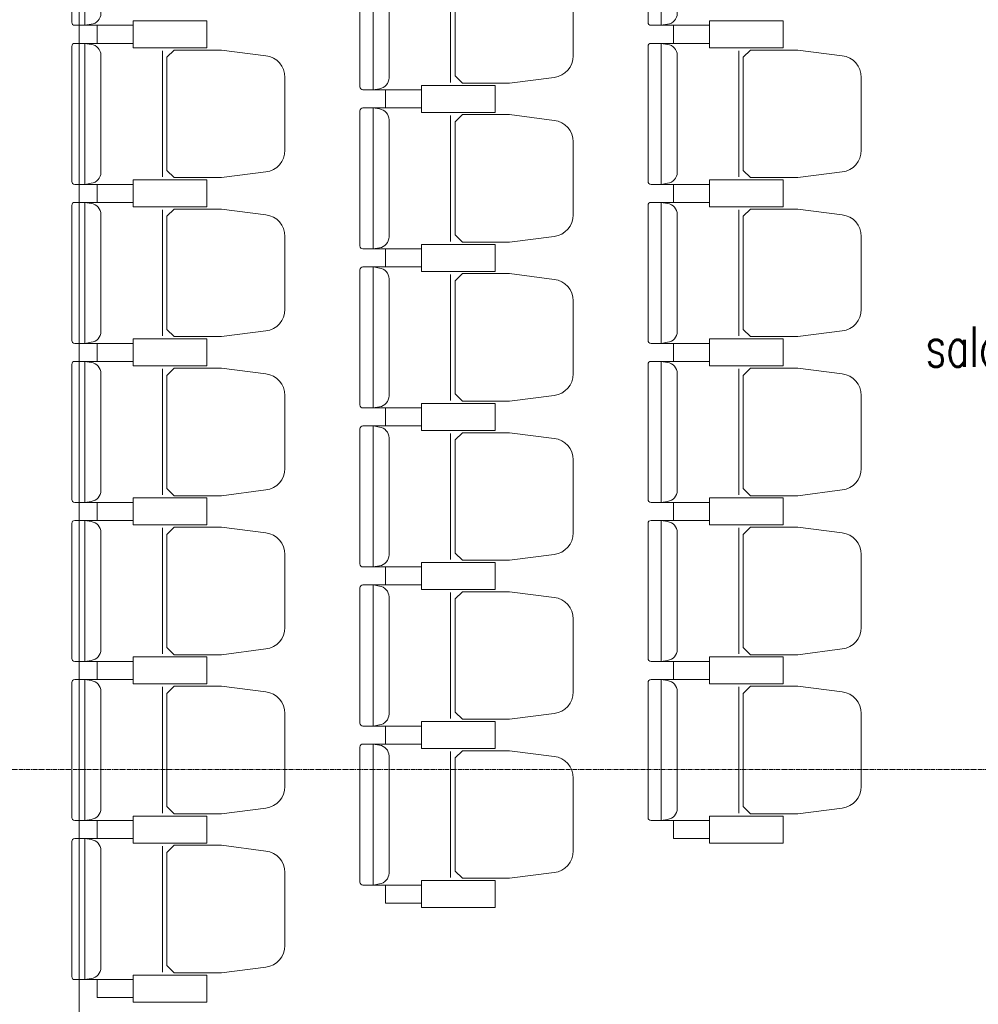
# Model space of a CAD drawing. Header units: centimetres. Extents: x 88729 to 133553, y -16225 to 14174.
# Tile 97 of 106: x 92437 to 92756, y -8408 to -8080. Entities that reach past the tile are written whole.
import ezdxf
from ezdxf.enums import TextEntityAlignment as Align

# ---------------------------------------------------------------- set-up
doc = ezdxf.new("R2010")
doc.units = ezdxf.units.CM
doc.linetypes.add('CENTER2', pattern=[1.125, 0.75, -0.125, 0.125, -0.125])
for name, color, linetype in [('A-OS', 252, 'CENTER2'), ('A-WID', 252, 'Continuous'), ('E_PODKLAD', 7, 'Continuous'), ('R-MET-IWE', 252, 'Continuous'), ('R-MET-POM-OPIS', 252, 'Continuous'), ('R-MET-POM-OPIS-NR', 252, 'Continuous'), ('R-MET-POM-OPIS-POM', 252, 'Continuous')]:
    doc.layers.add(name, color=color, linetype=linetype)
doc.styles.add('MET_POM', font='simplex.shx')
doc.styles.get("Standard").update_dxf_attribs({"font": 'txt.shx'})

# ---------------------------------------------------------------- blocks, each defined once
blk = doc.blocks.new('MPOM0239')
at = {"layer": 'R-MET-POM-OPIS', "style": 'MET_POM', "width": 0.7}
for tag, p in [('POS', (0, -0.225)), ('ARE', (0, -0.4898))]:
    blk.add_attdef(tag, text='', height=0.2, dxfattribs=at).set_placement(p, align=Align.CENTER)
at = {"layer": 'R-MET-POM-OPIS', "style": 'MET_POM', "width": 0.7, "flags": 1}
blk.add_attdef('UNI', (0.2464, -0.4898), '', height=0.2, dxfattribs=at)
at = {"layer": 'R-MET-POM-OPIS-NR', "style": 'MET_POM', "width": 0.8}
blk.add_attdef('NR', text='', height=0.2, dxfattribs=at).set_placement((-0.0028, 0.269), align=Align.CENTER)
at = {"layer": 'R-MET-POM-OPIS-POM', "style": 'MET_POM', "width": 0.7}
blk.add_attdef('POM', text='', height=0.2, dxfattribs=at).set_placement((0, 0.0223), align=Align.CENTER)
blk = doc.blocks.new('A$Ce817dbbb')
at = {"color": 252, "lineweight": 9}
for p, q in [((1178.3, -18524.02), (1178.3, -18566.02)), ((1056.5, -18547.02), (1060.6, -18547.02)), ((1248.5, -18547.02), (1252.6, -18547.02)), ((1056.5, -18553.02), (1060.6, -18553.02)), ((1248.5, -18553.02), (1252.6, -18553.02)), ((1082.3, -18555.52), (1082.3, -18597.52)), ((1274.3, -18555.52), (1274.3, -18597.52)), ((1152.5, -18568.52), (1156.6, -18568.52)), ((1152.5, -18574.52), (1156.6, -18574.52)), ((1178.3, -18577.02), (1178.3, -18619.02)), ((1056.5, -18600.02), (1060.6, -18600.02)), ((1248.5, -18600.02), (1252.6, -18600.02)), ((1056.5, -18606.02), (1060.6, -18606.02)), ((1248.5, -18606.02), (1252.6, -18606.02)), ((1082.3, -18608.52), (1082.3, -18650.52)), ((1274.3, -18608.52), (1274.3, -18650.52)), ((1152.5, -18621.52), (1156.6, -18621.52)), ((1152.5, -18627.52), (1156.6, -18627.52)), ((1178.3, -18630.02), (1178.3, -18672.02)), ((1056.5, -18653.02), (1060.6, -18653.02)), ((1248.5, -18653.02), (1252.6, -18653.02)), ((1056.5, -18659.02), (1060.6, -18659.02)), ((1248.5, -18659.02), (1252.6, -18659.02)), ((1082.3, -18661.52), (1082.3, -18703.52)), ((1274.3, -18661.52), (1274.3, -18703.52)), ((1152.5, -18674.52), (1156.6, -18674.52)), ((1152.5, -18680.52), (1156.6, -18680.52)), ((1178.3, -18683.02), (1178.3, -18725.02)), ((1056.5, -18706.02), (1060.6, -18706.02)), ((1248.5, -18706.02), (1252.6, -18706.02)), ((1056.5, -18712.02), (1060.6, -18712.02)), ((1248.5, -18712.02), (1252.6, -18712.02)), ((1082.3, -18714.52), (1082.3, -18756.52)), ((1274.3, -18714.52), (1274.3, -18756.52)), ((1152.5, -18727.52), (1156.6, -18727.52)), ((1152.5, -18733.52), (1156.6, -18733.52)), ((1178.3, -18736.02), (1178.3, -18778.02)), ((1056.5, -18759.02), (1060.6, -18759.02)), ((1248.5, -18759.02), (1252.6, -18759.02)), ((1056.5, -18765.02), (1060.6, -18765.02)), ((1248.5, -18765.02), (1252.6, -18765.02)), ((1082.3, -18767.52), (1082.3, -18809.52)), ((1274.3, -18767.52), (1274.3, -18809.52)), ((1152.5, -18780.52), (1156.6, -18780.52)), ((1152.5, -18786.52), (1156.6, -18786.52)), ((1178.3, -18789.02), (1178.3, -18831.02)), ((1056.5, -18812.02), (1060.6, -18812.02)), ((1248.5, -18812.02), (1252.6, -18812.02)), ((1056.5, -18818.02), (1060.6, -18818.02)), ((1082.3, -18820.52), (1082.3, -18862.52)), ((1152.5, -18833.52), (1156.6, -18833.52)), ((1056.5, -18865.02), (1060.6, -18865.02))]:
    blk.add_line(p, q, dxfattribs=at)
for points in [[(1056.5, -18500.02), (1056.5, -18523.52), (1056.5, -18547.02), (1053.1, -18547.02, -0.414214), (1052.1, -18546.02), (1052.1, -18523.52), (1052.1, -18501.02, -0.414214), (1053.1, -18500.02)], [(1248.5, -18500.02), (1248.5, -18523.52), (1248.5, -18547.02), (1245.1, -18547.02, -0.414214), (1244.1, -18546.02), (1244.1, -18523.52), (1244.1, -18501.02, -0.414214), (1245.1, -18500.02)], [(1152.5, -18521.52), (1152.5, -18545.02), (1152.5, -18568.52), (1149.1, -18568.52, -0.414214), (1148.1, -18567.52), (1148.1, -18545.02), (1148.1, -18522.52, -0.414214), (1149.1, -18521.52)], [(1219.1, -18545.02), (1219.1, -18532.87, 0.386311), (1212.79, -18525.68), (1197.93, -18523.77), (1182.25, -18523.77), (1179.8, -18526.16), (1179.8, -18545.02), (1179.8, -18563.87), (1182.25, -18566.27), (1197.93, -18566.27), (1212.79, -18564.35, 0.386311), (1219.1, -18557.16)], [(1056.5, -18553.02), (1056.5, -18576.52), (1056.5, -18600.02), (1053.1, -18600.02, -0.414214), (1052.1, -18599.02), (1052.1, -18576.52), (1052.1, -18554.02, -0.414214), (1053.1, -18553.02)], [(1123.1, -18576.52), (1123.1, -18564.37, 0.386311), (1116.79, -18557.18), (1101.93, -18555.27), (1086.25, -18555.27), (1083.8, -18557.66), (1083.8, -18576.52), (1083.8, -18595.37), (1086.25, -18597.77), (1101.93, -18597.77), (1116.79, -18595.85, 0.386311), (1123.1, -18588.66)], [(1248.5, -18553.02), (1248.5, -18576.52), (1248.5, -18600.02), (1245.1, -18600.02, -0.414214), (1244.1, -18599.02), (1244.1, -18576.52), (1244.1, -18554.02, -0.414214), (1245.1, -18553.02)], [(1315.1, -18576.52), (1315.1, -18564.37, 0.386311), (1308.79, -18557.18), (1293.93, -18555.27), (1278.25, -18555.27), (1275.8, -18557.66), (1275.8, -18576.52), (1275.8, -18595.37), (1278.25, -18597.77), (1293.93, -18597.77), (1308.79, -18595.85, 0.386311), (1315.1, -18588.66)], [(1152.5, -18574.52), (1152.5, -18598.02), (1152.5, -18621.52), (1149.1, -18621.52, -0.414214), (1148.1, -18620.52), (1148.1, -18598.02), (1148.1, -18575.52, -0.414214), (1149.1, -18574.52)], [(1219.1, -18598.02), (1219.1, -18585.87, 0.386311), (1212.79, -18578.68), (1197.93, -18576.77), (1182.25, -18576.77), (1179.8, -18579.16), (1179.8, -18598.02), (1179.8, -18616.87), (1182.25, -18619.27), (1197.93, -18619.27), (1212.79, -18617.35, 0.386311), (1219.1, -18610.16)], [(1056.5, -18606.02), (1056.5, -18629.52), (1056.5, -18653.02), (1053.1, -18653.02, -0.414214), (1052.1, -18652.02), (1052.1, -18629.52), (1052.1, -18607.02, -0.414214), (1053.1, -18606.02)], [(1248.5, -18606.02), (1248.5, -18629.52), (1248.5, -18653.02), (1245.1, -18653.02, -0.414214), (1244.1, -18652.02), (1244.1, -18629.52), (1244.1, -18607.02, -0.414214), (1245.1, -18606.02)], [(1123.1, -18629.52), (1123.1, -18617.37, 0.386311), (1116.79, -18610.18), (1101.93, -18608.27), (1086.25, -18608.27), (1083.8, -18610.66), (1083.8, -18629.52), (1083.8, -18648.37), (1086.25, -18650.77), (1101.93, -18650.77), (1116.79, -18648.85, 0.386311), (1123.1, -18641.66)], [(1315.1, -18629.52), (1315.1, -18617.37, 0.386311), (1308.79, -18610.18), (1293.93, -18608.27), (1278.25, -18608.27), (1275.8, -18610.66), (1275.8, -18629.52), (1275.8, -18648.37), (1278.25, -18650.77), (1293.93, -18650.77), (1308.79, -18648.85, 0.386311), (1315.1, -18641.66)], [(1152.5, -18627.52), (1152.5, -18651.02), (1152.5, -18674.52), (1149.1, -18674.52, -0.414214), (1148.1, -18673.52), (1148.1, -18651.02), (1148.1, -18628.52, -0.414214), (1149.1, -18627.52)], [(1219.1, -18651.02), (1219.1, -18638.87, 0.386311), (1212.79, -18631.68), (1197.93, -18629.77), (1182.25, -18629.77), (1179.8, -18632.16), (1179.8, -18651.02), (1179.8, -18669.87), (1182.25, -18672.27), (1197.93, -18672.27), (1212.79, -18670.35, 0.386311), (1219.1, -18663.16)], [(1056.5, -18659.02), (1056.5, -18682.52), (1056.5, -18706.02), (1053.1, -18706.02, -0.414214), (1052.1, -18705.02), (1052.1, -18682.52), (1052.1, -18660.02, -0.414214), (1053.1, -18659.02)], [(1248.5, -18659.02), (1248.5, -18682.52), (1248.5, -18706.02), (1245.1, -18706.02, -0.414214), (1244.1, -18705.02), (1244.1, -18682.52), (1244.1, -18660.02, -0.414214), (1245.1, -18659.02)], [(1123.1, -18682.52), (1123.1, -18670.37, 0.386311), (1116.79, -18663.18), (1101.93, -18661.27), (1086.25, -18661.27), (1083.8, -18663.66), (1083.8, -18682.52), (1083.8, -18701.37), (1086.25, -18703.77), (1101.93, -18703.77), (1116.79, -18701.85, 0.386311), (1123.1, -18694.66)], [(1315.1, -18682.52), (1315.1, -18670.37, 0.386311), (1308.79, -18663.18), (1293.93, -18661.27), (1278.25, -18661.27), (1275.8, -18663.66), (1275.8, -18682.52), (1275.8, -18701.37), (1278.25, -18703.77), (1293.93, -18703.77), (1308.79, -18701.85, 0.386311), (1315.1, -18694.66)], [(1152.5, -18680.52), (1152.5, -18704.02), (1152.5, -18727.52), (1149.1, -18727.52, -0.414214), (1148.1, -18726.52), (1148.1, -18704.02), (1148.1, -18681.52, -0.414214), (1149.1, -18680.52)], [(1219.1, -18704.02), (1219.1, -18691.87, 0.386311), (1212.79, -18684.68), (1197.93, -18682.77), (1182.25, -18682.77), (1179.8, -18685.16), (1179.8, -18704.02), (1179.8, -18722.87), (1182.25, -18725.27), (1197.93, -18725.27), (1212.79, -18723.35, 0.386311), (1219.1, -18716.16)], [(1056.5, -18712.02), (1056.5, -18735.52), (1056.5, -18759.02), (1053.1, -18759.02, -0.414214), (1052.1, -18758.02), (1052.1, -18735.52), (1052.1, -18713.02, -0.414214), (1053.1, -18712.02)], [(1248.5, -18712.02), (1248.5, -18735.52), (1248.5, -18759.02), (1245.1, -18759.02, -0.414214), (1244.1, -18758.02), (1244.1, -18735.52), (1244.1, -18713.02, -0.414214), (1245.1, -18712.02)], [(1123.1, -18735.52), (1123.1, -18723.37, 0.386311), (1116.79, -18716.18), (1101.93, -18714.27), (1086.25, -18714.27), (1083.8, -18716.66), (1083.8, -18735.52), (1083.8, -18754.37), (1086.25, -18756.77), (1101.93, -18756.77), (1116.79, -18754.85, 0.386311), (1123.1, -18747.66)], [(1315.1, -18735.52), (1315.1, -18723.37, 0.386311), (1308.79, -18716.18), (1293.93, -18714.27), (1278.25, -18714.27), (1275.8, -18716.66), (1275.8, -18735.52), (1275.8, -18754.37), (1278.25, -18756.77), (1293.93, -18756.77), (1308.79, -18754.85, 0.386311), (1315.1, -18747.66)], [(1152.5, -18733.52), (1152.5, -18757.02), (1152.5, -18780.52), (1149.1, -18780.52, -0.414214), (1148.1, -18779.52), (1148.1, -18757.02), (1148.1, -18734.52, -0.414214), (1149.1, -18733.52)], [(1219.1, -18757.02), (1219.1, -18744.87, 0.386311), (1212.79, -18737.68), (1197.93, -18735.77), (1182.25, -18735.77), (1179.8, -18738.16), (1179.8, -18757.02), (1179.8, -18775.87), (1182.25, -18778.27), (1197.93, -18778.27), (1212.79, -18776.35, 0.386311), (1219.1, -18769.16)], [(1056.5, -18765.02), (1056.5, -18788.52), (1056.5, -18812.02), (1053.1, -18812.02, -0.414214), (1052.1, -18811.02), (1052.1, -18788.52), (1052.1, -18766.02, -0.414214), (1053.1, -18765.02)], [(1248.5, -18765.02), (1248.5, -18788.52), (1248.5, -18812.02), (1245.1, -18812.02, -0.414214), (1244.1, -18811.02), (1244.1, -18788.52), (1244.1, -18766.02, -0.414214), (1245.1, -18765.02)], [(1123.1, -18788.52), (1123.1, -18776.37, 0.386311), (1116.79, -18769.18), (1101.93, -18767.27), (1086.25, -18767.27), (1083.8, -18769.66), (1083.8, -18788.52), (1083.8, -18807.37), (1086.25, -18809.77), (1101.93, -18809.77), (1116.79, -18807.85, 0.386311), (1123.1, -18800.66)], [(1315.1, -18788.52), (1315.1, -18776.37, 0.386311), (1308.79, -18769.18), (1293.93, -18767.27), (1278.25, -18767.27), (1275.8, -18769.66), (1275.8, -18788.52), (1275.8, -18807.37), (1278.25, -18809.77), (1293.93, -18809.77), (1308.79, -18807.85, 0.386311), (1315.1, -18800.66)], [(1152.5, -18786.52), (1152.5, -18810.02), (1152.5, -18833.52), (1149.1, -18833.52, -0.414214), (1148.1, -18832.52), (1148.1, -18810.02), (1148.1, -18787.52, -0.414214), (1149.1, -18786.52)], [(1219.1, -18810.02), (1219.1, -18797.87, 0.386311), (1212.79, -18790.68), (1197.93, -18788.77), (1182.25, -18788.77), (1179.8, -18791.16), (1179.8, -18810.02), (1179.8, -18828.87), (1182.25, -18831.27), (1197.93, -18831.27), (1212.79, -18829.35, 0.386311), (1219.1, -18822.16)], [(1056.5, -18818.02), (1056.5, -18841.52), (1056.5, -18865.02), (1053.1, -18865.02, -0.414214), (1052.1, -18864.02), (1052.1, -18841.52), (1052.1, -18819.02, -0.414214), (1053.1, -18818.02)], [(1123.1, -18841.52), (1123.1, -18829.37, 0.386311), (1116.79, -18822.18), (1101.93, -18820.27), (1086.25, -18820.27), (1083.8, -18822.66), (1083.8, -18841.52), (1083.8, -18860.37), (1086.25, -18862.77), (1101.93, -18862.77), (1116.79, -18860.85, 0.386311), (1123.1, -18853.66)]]:
    blk.add_lwpolyline(points, format="xyb", close=True, dxfattribs=at)
for points in [[(1056.5, -18500.02), (1058.6, -18500.39, -0.377955), (1061.8, -18504.02), (1061.8, -18523.52), (1061.8, -18543.02, -0.377955), (1058.6, -18546.65), (1056.5, -18547.02)], [(1248.5, -18500.02), (1250.6, -18500.39, -0.377955), (1253.8, -18504.02), (1253.8, -18523.52), (1253.8, -18543.02, -0.377955), (1250.6, -18546.65), (1248.5, -18547.02)], [(1152.5, -18521.52), (1154.6, -18521.89, -0.377955), (1157.8, -18525.52), (1157.8, -18545.02), (1157.8, -18564.52, -0.377955), (1154.6, -18568.15), (1152.5, -18568.52)], [(1056.5, -18553.02), (1058.6, -18553.39, -0.377955), (1061.8, -18557.02), (1061.8, -18576.52), (1061.8, -18596.02, -0.377955), (1058.6, -18599.65), (1056.5, -18600.02)], [(1248.5, -18553.02), (1250.6, -18553.39, -0.377955), (1253.8, -18557.02), (1253.8, -18576.52), (1253.8, -18596.02, -0.377955), (1250.6, -18599.65), (1248.5, -18600.02)], [(1152.5, -18574.52), (1154.6, -18574.89, -0.377955), (1157.8, -18578.52), (1157.8, -18598.02), (1157.8, -18617.52, -0.377955), (1154.6, -18621.15), (1152.5, -18621.52)], [(1056.5, -18606.02), (1058.6, -18606.39, -0.377955), (1061.8, -18610.02), (1061.8, -18629.52), (1061.8, -18649.02, -0.377955), (1058.6, -18652.65), (1056.5, -18653.02)], [(1248.5, -18606.02), (1250.6, -18606.39, -0.377955), (1253.8, -18610.02), (1253.8, -18629.52), (1253.8, -18649.02, -0.377955), (1250.6, -18652.65), (1248.5, -18653.02)], [(1152.5, -18627.52), (1154.6, -18627.89, -0.377955), (1157.8, -18631.52), (1157.8, -18651.02), (1157.8, -18670.52, -0.377955), (1154.6, -18674.15), (1152.5, -18674.52)], [(1056.5, -18659.02), (1058.6, -18659.39, -0.377955), (1061.8, -18663.02), (1061.8, -18682.52), (1061.8, -18702.02, -0.377955), (1058.6, -18705.65), (1056.5, -18706.02)], [(1248.5, -18659.02), (1250.6, -18659.39, -0.377955), (1253.8, -18663.02), (1253.8, -18682.52), (1253.8, -18702.02, -0.377955), (1250.6, -18705.65), (1248.5, -18706.02)], [(1152.5, -18680.52), (1154.6, -18680.89, -0.377955), (1157.8, -18684.52), (1157.8, -18704.02), (1157.8, -18723.52, -0.377955), (1154.6, -18727.15), (1152.5, -18727.52)], [(1056.5, -18712.02), (1058.6, -18712.39, -0.377955), (1061.8, -18716.02), (1061.8, -18735.52), (1061.8, -18755.02, -0.377955), (1058.6, -18758.65), (1056.5, -18759.02)], [(1248.5, -18712.02), (1250.6, -18712.39, -0.377955), (1253.8, -18716.02), (1253.8, -18735.52), (1253.8, -18755.02, -0.377955), (1250.6, -18758.65), (1248.5, -18759.02)], [(1152.5, -18733.52), (1154.6, -18733.89, -0.377955), (1157.8, -18737.52), (1157.8, -18757.02), (1157.8, -18776.52, -0.377955), (1154.6, -18780.15), (1152.5, -18780.52)], [(1056.5, -18765.02), (1058.6, -18765.39, -0.377955), (1061.8, -18769.02), (1061.8, -18788.52), (1061.8, -18808.02, -0.377955), (1058.6, -18811.65), (1056.5, -18812.02)], [(1248.5, -18765.02), (1250.6, -18765.39, -0.377955), (1253.8, -18769.02), (1253.8, -18788.52), (1253.8, -18808.02, -0.377955), (1250.6, -18811.65), (1248.5, -18812.02)], [(1152.5, -18786.52), (1154.6, -18786.89, -0.377955), (1157.8, -18790.52), (1157.8, -18810.02), (1157.8, -18829.52, -0.377955), (1154.6, -18833.15), (1152.5, -18833.52)], [(1056.5, -18818.02), (1058.6, -18818.39, -0.377955), (1061.8, -18822.02), (1061.8, -18841.52), (1061.8, -18861.02, -0.377955), (1058.6, -18864.65), (1056.5, -18865.02)]]:
    blk.add_lwpolyline(points, format="xyb", dxfattribs=at)
for points in [[(1084.85, -18554.52), (1097.1, -18554.52), (1097.1, -18545.52), (1072.6, -18545.52), (1072.6, -18554.52)], [(1084.85, -18545.52), (1097.1, -18545.52), (1097.1, -18554.52), (1072.6, -18554.52), (1072.6, -18545.52)], [(1276.85, -18554.52), (1289.1, -18554.52), (1289.1, -18545.52), (1264.6, -18545.52), (1264.6, -18554.52)], [(1276.85, -18545.52), (1289.1, -18545.52), (1289.1, -18554.52), (1264.6, -18554.52), (1264.6, -18545.52)], [(1180.85, -18576.02), (1193.1, -18576.02), (1193.1, -18567.02), (1168.6, -18567.02), (1168.6, -18576.02)], [(1180.85, -18567.02), (1193.1, -18567.02), (1193.1, -18576.02), (1168.6, -18576.02), (1168.6, -18567.02)], [(1084.85, -18607.52), (1097.1, -18607.52), (1097.1, -18598.52), (1072.6, -18598.52), (1072.6, -18607.52)], [(1084.85, -18598.52), (1097.1, -18598.52), (1097.1, -18607.52), (1072.6, -18607.52), (1072.6, -18598.52)], [(1276.85, -18607.52), (1289.1, -18607.52), (1289.1, -18598.52), (1264.6, -18598.52), (1264.6, -18607.52)], [(1276.85, -18598.52), (1289.1, -18598.52), (1289.1, -18607.52), (1264.6, -18607.52), (1264.6, -18598.52)], [(1180.85, -18629.02), (1193.1, -18629.02), (1193.1, -18620.02), (1168.6, -18620.02), (1168.6, -18629.02)], [(1180.85, -18620.02), (1193.1, -18620.02), (1193.1, -18629.02), (1168.6, -18629.02), (1168.6, -18620.02)], [(1084.85, -18660.52), (1097.1, -18660.52), (1097.1, -18651.52), (1072.6, -18651.52), (1072.6, -18660.52)], [(1084.85, -18651.52), (1097.1, -18651.52), (1097.1, -18660.52), (1072.6, -18660.52), (1072.6, -18651.52)], [(1276.85, -18660.52), (1289.1, -18660.52), (1289.1, -18651.52), (1264.6, -18651.52), (1264.6, -18660.52)], [(1276.85, -18651.52), (1289.1, -18651.52), (1289.1, -18660.52), (1264.6, -18660.52), (1264.6, -18651.52)], [(1180.85, -18682.02), (1193.1, -18682.02), (1193.1, -18673.02), (1168.6, -18673.02), (1168.6, -18682.02)], [(1180.85, -18673.02), (1193.1, -18673.02), (1193.1, -18682.02), (1168.6, -18682.02), (1168.6, -18673.02)], [(1084.85, -18713.52), (1097.1, -18713.52), (1097.1, -18704.52), (1072.6, -18704.52), (1072.6, -18713.52)], [(1084.85, -18704.52), (1097.1, -18704.52), (1097.1, -18713.52), (1072.6, -18713.52), (1072.6, -18704.52)], [(1276.85, -18713.52), (1289.1, -18713.52), (1289.1, -18704.52), (1264.6, -18704.52), (1264.6, -18713.52)], [(1276.85, -18704.52), (1289.1, -18704.52), (1289.1, -18713.52), (1264.6, -18713.52), (1264.6, -18704.52)], [(1180.85, -18735.02), (1193.1, -18735.02), (1193.1, -18726.02), (1168.6, -18726.02), (1168.6, -18735.02)], [(1180.85, -18726.02), (1193.1, -18726.02), (1193.1, -18735.02), (1168.6, -18735.02), (1168.6, -18726.02)], [(1084.85, -18766.52), (1097.1, -18766.52), (1097.1, -18757.52), (1072.6, -18757.52), (1072.6, -18766.52)], [(1084.85, -18757.52), (1097.1, -18757.52), (1097.1, -18766.52), (1072.6, -18766.52), (1072.6, -18757.52)], [(1276.85, -18766.52), (1289.1, -18766.52), (1289.1, -18757.52), (1264.6, -18757.52), (1264.6, -18766.52)], [(1276.85, -18757.52), (1289.1, -18757.52), (1289.1, -18766.52), (1264.6, -18766.52), (1264.6, -18757.52)], [(1180.85, -18788.02), (1193.1, -18788.02), (1193.1, -18779.02), (1168.6, -18779.02), (1168.6, -18788.02)], [(1180.85, -18779.02), (1193.1, -18779.02), (1193.1, -18788.02), (1168.6, -18788.02), (1168.6, -18779.02)], [(1084.85, -18819.52), (1097.1, -18819.52), (1097.1, -18810.52), (1072.6, -18810.52), (1072.6, -18819.52)], [(1084.85, -18810.52), (1097.1, -18810.52), (1097.1, -18819.52), (1072.6, -18819.52), (1072.6, -18810.52)], [(1276.85, -18810.52), (1289.1, -18810.52), (1289.1, -18819.52), (1264.6, -18819.52), (1264.6, -18810.52)], [(1180.85, -18832.02), (1193.1, -18832.02), (1193.1, -18841.02), (1168.6, -18841.02), (1168.6, -18832.02)], [(1084.85, -18863.52), (1097.1, -18863.52), (1097.1, -18872.52), (1072.6, -18872.52), (1072.6, -18863.52)]]:
    blk.add_lwpolyline(points, close=True, dxfattribs=at)
for points in [[(1072.6, -18550.02), (1072.6, -18547.02), (1060.6, -18547.02), (1060.6, -18553.02), (1072.6, -18553.02), (1072.6, -18550.02)], [(1072.6, -18550.02), (1072.6, -18553.02), (1060.6, -18553.02), (1060.6, -18547.02), (1072.6, -18547.02), (1072.6, -18550.02)], [(1264.6, -18550.02), (1264.6, -18547.02), (1252.6, -18547.02), (1252.6, -18553.02), (1264.6, -18553.02), (1264.6, -18550.02)], [(1264.6, -18550.02), (1264.6, -18553.02), (1252.6, -18553.02), (1252.6, -18547.02), (1264.6, -18547.02), (1264.6, -18550.02)], [(1168.6, -18571.52), (1168.6, -18568.52), (1156.6, -18568.52), (1156.6, -18574.52), (1168.6, -18574.52), (1168.6, -18571.52)], [(1168.6, -18571.52), (1168.6, -18574.52), (1156.6, -18574.52), (1156.6, -18568.52), (1168.6, -18568.52), (1168.6, -18571.52)], [(1072.6, -18603.02), (1072.6, -18600.02), (1060.6, -18600.02), (1060.6, -18606.02), (1072.6, -18606.02), (1072.6, -18603.02)], [(1072.6, -18603.02), (1072.6, -18606.02), (1060.6, -18606.02), (1060.6, -18600.02), (1072.6, -18600.02), (1072.6, -18603.02)], [(1264.6, -18603.02), (1264.6, -18600.02), (1252.6, -18600.02), (1252.6, -18606.02), (1264.6, -18606.02), (1264.6, -18603.02)], [(1264.6, -18603.02), (1264.6, -18606.02), (1252.6, -18606.02), (1252.6, -18600.02), (1264.6, -18600.02), (1264.6, -18603.02)], [(1168.6, -18624.52), (1168.6, -18621.52), (1156.6, -18621.52), (1156.6, -18627.52), (1168.6, -18627.52), (1168.6, -18624.52)], [(1168.6, -18624.52), (1168.6, -18627.52), (1156.6, -18627.52), (1156.6, -18621.52), (1168.6, -18621.52), (1168.6, -18624.52)], [(1072.6, -18656.02), (1072.6, -18653.02), (1060.6, -18653.02), (1060.6, -18659.02), (1072.6, -18659.02), (1072.6, -18656.02)], [(1072.6, -18656.02), (1072.6, -18659.02), (1060.6, -18659.02), (1060.6, -18653.02), (1072.6, -18653.02), (1072.6, -18656.02)], [(1264.6, -18656.02), (1264.6, -18653.02), (1252.6, -18653.02), (1252.6, -18659.02), (1264.6, -18659.02), (1264.6, -18656.02)], [(1264.6, -18656.02), (1264.6, -18659.02), (1252.6, -18659.02), (1252.6, -18653.02), (1264.6, -18653.02), (1264.6, -18656.02)], [(1168.6, -18677.52), (1168.6, -18674.52), (1156.6, -18674.52), (1156.6, -18680.52), (1168.6, -18680.52), (1168.6, -18677.52)], [(1168.6, -18677.52), (1168.6, -18680.52), (1156.6, -18680.52), (1156.6, -18674.52), (1168.6, -18674.52), (1168.6, -18677.52)], [(1072.6, -18709.02), (1072.6, -18706.02), (1060.6, -18706.02), (1060.6, -18712.02), (1072.6, -18712.02), (1072.6, -18709.02)], [(1072.6, -18709.02), (1072.6, -18712.02), (1060.6, -18712.02), (1060.6, -18706.02), (1072.6, -18706.02), (1072.6, -18709.02)], [(1264.6, -18709.02), (1264.6, -18706.02), (1252.6, -18706.02), (1252.6, -18712.02), (1264.6, -18712.02), (1264.6, -18709.02)], [(1264.6, -18709.02), (1264.6, -18712.02), (1252.6, -18712.02), (1252.6, -18706.02), (1264.6, -18706.02), (1264.6, -18709.02)], [(1168.6, -18730.52), (1168.6, -18727.52), (1156.6, -18727.52), (1156.6, -18733.52), (1168.6, -18733.52), (1168.6, -18730.52)], [(1168.6, -18730.52), (1168.6, -18733.52), (1156.6, -18733.52), (1156.6, -18727.52), (1168.6, -18727.52), (1168.6, -18730.52)], [(1072.6, -18762.02), (1072.6, -18759.02), (1060.6, -18759.02), (1060.6, -18765.02), (1072.6, -18765.02), (1072.6, -18762.02)], [(1072.6, -18762.02), (1072.6, -18765.02), (1060.6, -18765.02), (1060.6, -18759.02), (1072.6, -18759.02), (1072.6, -18762.02)], [(1264.6, -18762.02), (1264.6, -18759.02), (1252.6, -18759.02), (1252.6, -18765.02), (1264.6, -18765.02), (1264.6, -18762.02)], [(1264.6, -18762.02), (1264.6, -18765.02), (1252.6, -18765.02), (1252.6, -18759.02), (1264.6, -18759.02), (1264.6, -18762.02)], [(1168.6, -18783.52), (1168.6, -18780.52), (1156.6, -18780.52), (1156.6, -18786.52), (1168.6, -18786.52), (1168.6, -18783.52)], [(1168.6, -18783.52), (1168.6, -18786.52), (1156.6, -18786.52), (1156.6, -18780.52), (1168.6, -18780.52), (1168.6, -18783.52)], [(1072.6, -18815.02), (1072.6, -18812.02), (1060.6, -18812.02), (1060.6, -18818.02), (1072.6, -18818.02), (1072.6, -18815.02)], [(1072.6, -18815.02), (1072.6, -18818.02), (1060.6, -18818.02), (1060.6, -18812.02), (1072.6, -18812.02), (1072.6, -18815.02)], [(1264.6, -18815.02), (1264.6, -18818.02), (1252.6, -18818.02), (1252.6, -18812.02), (1264.6, -18812.02), (1264.6, -18815.02)], [(1168.6, -18836.52), (1168.6, -18839.52), (1156.6, -18839.52), (1156.6, -18833.52), (1168.6, -18833.52), (1168.6, -18836.52)], [(1072.6, -18868.02), (1072.6, -18871.02), (1060.6, -18871.02), (1060.6, -18865.02), (1072.6, -18865.02), (1072.6, -18868.02)]]:
    blk.add_lwpolyline(points, dxfattribs=at)
at = {"layer": 'A-OS', "color": 252, "lineweight": 9, "ltscale": 2}
blk.add_line((-2608.23, -18795.02), (3323.95, -18795.02), dxfattribs=at)
at = {"layer": 'A-WID', "color": 252, "lineweight": 9}
blk.add_line((1054.6, -19016.02), (1054.6, -17554.02), dxfattribs=at)
at = {"layer": 'R-MET-POM-OPIS', "color": 252, "lineweight": 9}
ref = blk.add_blockref('MPOM0239', (1391.21, -18662.31), dxfattribs=dict(at, xscale=67.20000000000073, yscale=67.20000000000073, zscale=67.20000000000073))
ref.add_attrib('NR', '1/12', dxfattribs={"layer": 'R-MET-POM-OPIS-NR', "height": 18.816, "style": 'MET_POM', "width": 0.8}).set_placement((1391.02, -18636.51), align=Align.CENTER)
ref.add_attrib('ARE', '245,75', dxfattribs={"height": 13.44, "style": 'MET_POM', "width": 0.7}).set_placement((1391.21, -18677.42), align=Align.CENTER)
ref.add_attrib('POM', 'sala widowiskowa', dxfattribs={"layer": 'R-MET-POM-OPIS-POM', "height": 13.44, "style": 'MET_POM', "width": 0.7}).set_placement((1391.21, -18660.81), align=Align.CENTER)
at = {"layer": 'R-MET-IWE', "color": 252, "lineweight": 9, "width": 0.75}
for tag, rotation, p in [('0-', 90, (-1139.05, -4143.61)), ('0-', 90, (-1113.05, -4143.61)), ('0-', 90, (-1087.05, -4143.61)), ('2-', 90, (-796.05, -4143.61)), ('2-', 90, (-505.05, -4143.61)), ('0-', 90, (-480.05, -4143.61)), ('0-', 90, (-456.05, -4143.61)), ('2-', 90, (-166.05, -4143.61)), ('2-', 90, (-625.66, -4833.61)), ('2-', 90, (-599.66, -4833.61)), ('2-', 90, (-573.66, -4833.61)), ('0-', 180, (-2169.64, -4848.47)), ('0-', 180, (-2169.64, -4873.47)), ('0-', 180, (-2169.64, -4899.47)), ('-2', 90, (-1661.47, -4961.65)), ('-2', 90, (-1636.47, -4961.65)), ('0-', 270, (-1489.78, -4968.06)), ('0-', 270, (-1464.78, -4968.06)), ('0-', 270, (-1439.78, -4968.06)), ('0-', 270, (-1364.78, -4968.06)), ('0-', 270, (-1339.78, -4968.06)), ('0-', 270, (-1314.78, -4968.06)), ('0-', 270, (328.22, -4968.06)), ('0-', 270, (354.22, -4968.06)), ('0-', 270, (1256.22, -4968.06)), ('0-', 270, (1282.22, -4968.06)), ('0-', 90, (-513.05, -5496.61)), ('0-', 90, (-487.05, -5496.61)), ('K.S.-', 90, (-487.05, -5766.11)), ('0-', 90, (-513.05, -5766.11)), ('1-', 90, (-539.05, -6114.61)), ('0-', 90, (-513.05, -6114.61)), ('0-', 90, (-487.05, -6114.61)), ('0-', 90, (301.95, -6545.61)), ('0-', 90, (327.95, -6545.61)), ('0-', 90, (353.95, -6545.61)), ('0-', 90, (416.11, -6545.61)), ('0-', 90, (1255.95, -6545.61)), ('0-', 90, (1281.95, -6545.61)), ('1-', 90, (2382.95, -6845.61)), ('1-', 90, (2408.95, -6845.61)), ('1-', 90, (2434.95, -6845.61)), ('1-', 90, (2827.95, -6845.61)), ('1-', 90, (2853.95, -6845.61)), ('1-', 90, (2879.95, -6845.61)), ('<-2', 90, (-910.64, -10482.41)), ('2->', 90, (-718.15, -10854.38)), ('2->', 90, (-692.15, -10854.38)), ('2->', 90, (-744.15, -10870.8)), ('-0', 90, (-186.09, -12450.12)), ('1-', 90, (2264.47, -12866.38)), ('1-', 90, (2290.47, -12866.38)), ('1-', 90, (2316.47, -12866.38)), ('1-', 90, (2709.47, -12866.38)), ('1-', 90, (2735.47, -12866.38)), ('1-', 90, (2761.47, -12866.38)), ('<-KL', 90, (-700.01, -16780.91)), ('-0', 90, (-179.94, -18957.53)), ('0->', 90, (-1257.53, -23179.05)), ('0->', 90, (-1231.53, -23179.05)), ('0->', 90, (-1205.53, -23179.05)), ('0->', 90, (-600.53, -23179.05)), ('0->', 90, (-574.53, -23179.05)), ('0->', 90, (-1692.53, -24074.05)), ('0->', 90, (-1666.53, -24074.05)), ('0->', 90, (-1640.53, -24074.05)), ('0->', 90, (-1486.53, -24074.05)), ('0->', 90, (-1460.53, -24074.05)), ('0->', 90, (-1434.53, -24074.05)), ('<-0', 90, (-499.82, -24383.56)), ('<-0', 90, (-298.11, -24383.56)), ('<-0', 180, (-587.12, -25088.86)), ('<-0', 270, (-496.63, -25202.68)), ('<-0', 180, (-1353.25, -25419.36)), ('<-0', 180, (-1187.25, -25444.1)), ('<-0', 90, (-179.61, -25454.22)), ('<-0', 90, (-69.59, -26375.36)), ('<-0', 90, (-43.59, -26375.36))]:
    blk.add_attdef(tag, text='', height=17, rotation=rotation, dxfattribs=at).set_placement(p, align=Align.MIDDLE)
for tag, p in [('2-', (1424.81, -4179.2)), ('2-', (1424.81, -4205.2)), ('K.S.-', (-76.89, -4264.2)), ('KL-', (-613.13, -4292.18)), ('1-', (-613.13, -4312.18)), ('1-', (-613.13, -4332.18)), ('K.S.-', (1414.13, -4333.66)), ('0-', (-70.19, -4341.2)), ('0-', (469.81, -4341.2)), ('1-', (-613.13, -4352.18)), ('0-', (1424.81, -4361.2)), ('0-', (-70.19, -4367.2)), ('1-', (469.81, -4367.2)), ('0-', (1099.81, -4368.2)), ('2-', (1424.81, -4387.2)), ('1-', (-70.19, -4393.2)), ('1-', (469.81, -4393.2)), ('1-', (1099.81, -4394.2)), ('2-', (1424.81, -4413.2)), ('2-', (-70.19, -4419.2)), ('2-', (1099.81, -4420.2)), ('K.S.-', (-76.89, -4445.2)), ('2-', (469.81, -4444.2)), ('2-', (1099.81, -4446.2)), ('2-', (469.81, -4470.2)), ('2-', (-825.19, -4496.2)), ('2-', (-825.19, -4522.2)), ('2-', (-70.19, -4574.2)), ('2-', (-70.19, -4600.2)), ('K.S.-', (1089.13, -4600.66)), ('2-', (1099.81, -4653.2)), ('2-', (-70.19, -4669.2)), ('2-', (1099.81, -4679.2)), ('-1', (1806.78, -4690.78)), ('1-', (-70.19, -4695.2)), ('2-', (1099.81, -4705.2)), ('-1', (1806.78, -4716.3)), ('K.S.-', (-73.2, -4721.2)), ('-1', (1806.78, -4743.07)), ('FR-', (-70.19, -4747.2)), ('0-', (-1066.19, -6382.7)), ('0-', (-1066.19, -6408.7)), ('2-', (1729.81, -6586.2)), ('2-', (1729.81, -6612.2)), ('2-', (1729.81, -6638.2)), ('2-', (1729.81, -6664.2)), ('K.S.-', (469.81, -6788.2)), ('1-', (-962.19, -6915.2)), ('1-', (-460.19, -6923.2)), ('1-', (469.81, -6923.2)), ('2-', (1729.81, -6923.2)), ('1-', (-460.19, -6949.2)), ('1-', (469.81, -6949.2)), ('2-', (1729.81, -6949.2)), ('K.S.-', (2901.81, -6960.2)), ('2-', (1729.81, -6975.2)), ('2-', (1729.81, -7001.2)), ('2-', (-460.19, -7026.2)), ('0-', (469.81, -7026.2)), ('2-', (-460.19, -7052.2)), ('0-', (469.81, -7052.2)), ('2-', (-460.19, -7078.2)), ('2-', (469.81, -7078.2)), ('1-', (2901.81, -7088.2)), ('2-', (469.81, -7104.2)), ('1-', (2901.81, -7114.2)), ('0-', (1729.81, -7131.2)), ('2-', (-460.19, -7141.2)), ('0-', (1729.81, -7157.2)), ('2-', (-460.19, -7167.2)), ('2-', (469.81, -7181.2)), ('2-', (1729.81, -7183.2)), ('0-', (-460.19, -7193.2)), ('2-', (469.81, -7207.2)), ('2-', (1729.81, -7209.2)), ('K.S.-', (-470.87, -7217.66)), ('2-', (469.81, -7233.2)), ('2-', (1729.81, -7235.2)), ('1-', (-460.19, -7245.2)), ('2-', (469.81, -7259.2)), ('2-', (1729.81, -7261.2)), ('2-', (1729.81, -7287.2)), ('2-', (-460.19, -7297.2)), ('2->', (-943.67, -10542.97)), ('-1', (1688.29, -10711.55)), ('-1', (1688.29, -10737.55)), ('-1', (1688.29, -10763.55)), ('<-2', (1685.55, -12605.39)), ('2->', (1611.33, -12636.47)), ('2->', (1611.33, -12658.97)), ('2->', (1590.77, -12684.97)), ('K.S.-', (2783.33, -12980.97)), ('2->', (-578.67, -13046.97)), ('2->', (-578.67, -13072.97)), ('<-2', (-476.88, -13105.94)), ('1-', (2783.33, -13108.97)), ('1-', (2783.33, -13134.97)), ('<-1', (-610.79, -16857.83)), ('<-1', (-610.79, -16877.83)), ('<-1', (1688.29, -17218.96)), ('<-1', (1688.29, -17244.96)), ('<-1', (1688.29, -17270.96)), ('<-1', (-478.91, -18553.43)), ('<-0', (-2287.98, -23879.57)), ('<-0', (-2287.98, -23905.57)), ('<-0', (-2287.98, -23931.57)), ('<-0', (-343.08, -24738.18)), ('<-0', (-478.91, -25059.68))]:
    blk.add_attdef(tag, text='', height=17, dxfattribs=at).set_placement(p, align=Align.MIDDLE)

msp = doc.modelspace()

# ---------------------------------------------------------------- block references
at = {"layer": 'E_PODKLAD'}
msp.add_blockref('A$Ce817dbbb', (91401.87, 10465.39), dxfattribs=at)

doc.saveas('drawing.dxf')
